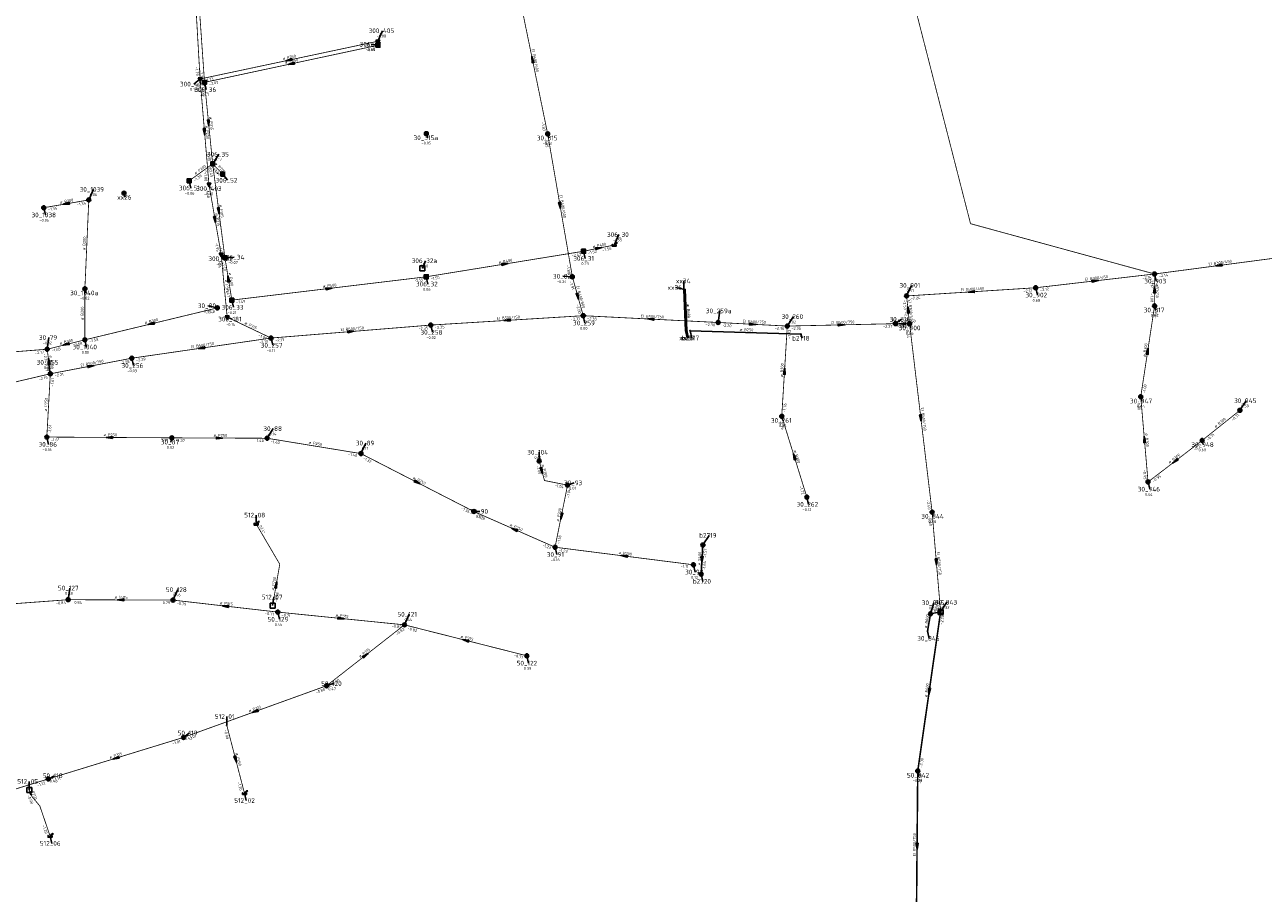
# Model space of a CAD drawing. Header units: metres. Extents: x 249000 to 255300, y 590580 to 596000.
# Tile 56 of 61: x 253380 to 253777, y 593754 to 594033. Entities that reach past the tile are written whole.
import ezdxf
from ezdxf.enums import TextEntityAlignment as Align
from ezdxf.lldxf.tags import DXFTag

# ---------------------------------------------------------------- set-up
doc = ezdxf.new("R2010")
doc.units = ezdxf.units.M
doc.header["$MEASUREMENT"] = 0
for name, pattern in [('RI-GWA', [18.45, 6, -1.8, 1.75, -1.8, 1.75, -1.8, 1.75, -1.8]), ('RI-HWA', [7.4, 5, -2.4]), ('RI-VWA', [11, 5, -3, 0, -3])]:
    doc.linetypes.add(name, pattern=pattern)
doc.layers.get('0').update_dxf_attribs({"linetype": 'CONTINUOUS'})
for name, color, linetype, lineweight in [('B-WE-RI-DRUK-G', 210, 'RI-PERS', 18), ('B-WE-RI-GWA_HOOFDRIOOL-G', 1, 'RI-GWA', 18), ('B-WE-RI-GWA_TRANSPORTLEIDING-G', 30, 'RI-GWA', 18), ('B-WE-RI-HWA_TRANSPORTLEIDING-G', 150, 'RI-HWA', 18), ('B-WE-RI-VWA_TRANSPORTLEIDING-G', 20, 'RI-VWA', 18), ('B-WE-WH-DUIKER-G', 190, 'CONTINUOUS', 25)]:
    doc.layers.add(name, color=color, linetype=linetype, lineweight=lineweight)
for name, color, linetype in [('B-WE-RI-OVERSTORT-G', 130, 'RI-GWA'), ('RIO-AFMETINGEN', 8, 'CONTINUOUS'), ('RIO-AFSCHOT', 7, 'CONTINUOUS'), ('RIO-BOK', 8, 'CONTINUOUS'), ('RIO-KNOOP', 7, 'CONTINUOUS'), ('RIO-KNOOPNAAM', 170, 'CONTINUOUS'), ('RIO-LEADER', 253, 'CONTINUOUS'), ('RIO-MAAIVELD', 104, 'CONTINUOUS')]:
    doc.layers.add(name, color=color, linetype=linetype)
doc.styles.add('RIO-TXT', font='isocp.shx')
tags = doc.linetypes.add('RI-PERS', pattern='A,7,-2,["P",Standard,S=1.8,R=0,X=-0.5,Y=-0.9],-2,7,-2,[102,NLCS.SHX,S=1,R=180,X=0,Y=0],-2', length=22).pattern_tags.tags
tags[6] = DXFTag(74, 10)

# ---------------------------------------------------------------- blocks, each defined once
blk = doc.blocks.new('K_IPD')
blk.add_lwpolyline([(-0.496027, 0.307994), (0.503973, 0.307994), (0.003973, -0.558031)], close=True)
blk.add_solid([(-0.496027, 0.307994), (0.503973, 0.307994), (0.003973, -0.558031)])
at = {"style": 'RIO-TXT', "flags": 1}
blk.add_attdef('RIOLERINGSGEBIED', text='', height=1, dxfattribs=at).set_placement((0, 0), align=Align.CENTER)
blk.add_attdef('KNOOPNAAM', text='', height=1, dxfattribs=at).set_placement((0, 0), align=Align.TOP_CENTER)
blk = doc.blocks.new('K_UTB')
blk.add_lwpolyline([(0.5, 0.15), (0.5, -0.3), (-0.5, -0.3), (-0.5, 0.15), (-0.45, 0.15), (-0.45, -0.25), (0, -0.25), (0.45, -0.25), (0.45, 0.15)], close=True)
blk.add_lwpolyline([(0.85, 0.6), (0.55, 0.65), (0.614828, 0.459583), (0.850842, 0.598937)])
blk.add_arc((0.85, -0.25), 0.85, 90, 180)
at = {"style": 'RIO-TXT', "flags": 1}
blk.add_attdef('RIOLERINGSGEBIED', text='', height=1, dxfattribs=at).set_placement((0, 0), align=Align.CENTER)
blk.add_attdef('KNOOPNAAM', text='', height=1, dxfattribs=at).set_placement((0, 0), align=Align.TOP_CENTER)
blk = doc.blocks.new('K_IPR')
blk.add_lwpolyline([(-0.5, -0.5), (0.5, -0.5), (0.5, 0.5), (-0.5, 0.5)], close=True)
blk.add_solid([(-0.5, 0.5), (0.5, 0.5), (-0.5, -0.5), (0.5, -0.5)])
at = {"style": 'RIO-TXT', "flags": 1}
blk.add_attdef('RIOLERINGSGEBIED', text='', height=1, dxfattribs=at).set_placement((0, 0), align=Align.CENTER)
blk.add_attdef('KNOOPNAAM', text='', height=1, dxfattribs=at).set_placement((0, 0), align=Align.TOP_CENTER)
blk = doc.blocks.new('K_DIV')
for p, q in [((-0.65, 0.65), (-0.65, -0.65)), ((0.65, 0.65), (-0.65, 0.65)), ((0.65, -0.65), (0.65, 0.65)), ((-0.65, -0.65), (0.65, -0.65))]:
    blk.add_line(p, q)
at = {"style": 'RIO-TXT', "flags": 1}
blk.add_attdef('RIOLERINGSGEBIED', text='', height=1, dxfattribs=at).set_placement((0, 0), align=Align.CENTER)
blk.add_attdef('KNOOPNAAM', text='', height=1, dxfattribs=at).set_placement((0, 0), align=Align.TOP_CENTER)
blk = doc.blocks.new('K_IPG')
blk.add_circle((0, 0), 0.5)
for points in [[(0, 0), (-0.5, 0), (-0.433013, 0.25)], [(0, 0), (-0.433013, -0.25), (-0.5, 0)], [(0, 0), (-0.433013, 0.25), (-0.25, 0.433013)], [(0, 0), (-0.25, -0.433013), (-0.433013, -0.25)], [(0, 0), (-0.25, 0.433013), (0, 0.5)], [(0, 0), (0, -0.5), (-0.25, -0.433013)], [(0, 0), (0, 0.5), (0.25, 0.433013)], [(0, 0), (0.25, 0.433013), (0.433013, 0.25)], [(0, 0), (0.433013, 0.25), (0.5, 0)], [(0, 0), (0.5, 0), (0.433013, -0.25)], [(0, 0), (0.433013, -0.25), (0.25, -0.433013)], [(0, 0), (0.25, -0.433013), (0, -0.5)]]:
    blk.add_solid(points)
at = {"style": 'RIO-TXT', "flags": 1}
blk.add_attdef('RIOLERINGSGEBIED', text='', height=1, dxfattribs=at).set_placement((0, 0), align=Align.CENTER)
blk.add_attdef('KNOOPNAAM', text='', height=1, dxfattribs=at).set_placement((0, 0), align=Align.TOP_CENTER)
blk = doc.blocks.new('K_DRL')
for p, q in [((-0.65, 0.65), (-0.65, -0.65)), ((0.65, 0.65), (-0.65, 0.65)), ((-0.65, 0.35), (0.65, 0.35)), ((0.65, -0.65), (0.65, 0.65)), ((0.65, -0.35), (-0.65, -0.35)), ((-0.65, -0.65), (0.65, -0.65))]:
    blk.add_line(p, q)
for points in [[(-0.65, 0.65), (0.65, 0.65), (-0.65, 0.35), (0.65, 0.35)], [(-0.65, -0.35), (0.65, -0.35), (-0.65, -0.65), (0.65, -0.65)]]:
    blk.add_solid(points)
at = {"style": 'RIO-TXT', "flags": 1}
blk.add_attdef('RIOLERINGSGEBIED', text='', height=1, dxfattribs=at).set_placement((0, 0), align=Align.CENTER)
blk.add_attdef('KNOOPNAAM', text='', height=1, dxfattribs=at).set_placement((0, 0), align=Align.TOP_CENTER)
blk = doc.blocks.new('K_FIC')
blk.add_circle((0, 0), 0.0625)
at = {"style": 'RIO-TXT', "flags": 1}
blk.add_attdef('RIOLERINGSGEBIED', text='', height=1, dxfattribs=at).set_placement((0, 0), align=Align.CENTER)
blk.add_attdef('KNOOPNAAM', text='', height=1, dxfattribs=at).set_placement((0, 0), align=Align.TOP_CENTER)
blk = doc.blocks.new('L_VHR')
blk.add_lwpolyline([(-0.5, 0), (0.5, 0), (-0.5, 0.15), (-0.5, -0.15), (0.5, 0)])

msp = doc.modelspace()

# ---------------------------------------------------------------- linework, layer by layer
at = {"layer": 'B-WE-RI-DRUK-G', "const_width": 0.25}
msp.add_lwpolyline([(253645.712, 594116.672), (253683.552, 593969.088), (253742.576, 593952.96)], dxfattribs=at)
at = {"layer": 'B-WE-RI-GWA_HOOFDRIOOL-G'}
msp.add_lwpolyline([(253629.472, 593485.696, 0.5, 0.5, 0), (253639.024, 593533.76, 0.5, 0.5, 0), (253640.304, 593539.968, 0.5, 0.5, 0), (253646.448, 593582.208, 0.5, 0.5, 0), (253648.288, 593594.56, 0.5, 0.5, 0), (253652.608, 593630.912, 0.5, 0.5, 0), (253652.928, 593640.128, 0.5, 0.5, 0), (253654.032, 593649.984, 0.5, 0.5, 0), (253655.76, 593677.248, 0.5, 0.5, 0), (253658.144, 593700.096, 0.5, 0.5, 0), (253666.192, 593745.28, 0.5, 0.5, 0), (253666.624, 593793.6, 0.5, 0.5, 0), (253673.952, 593844.608, 0, 0, 0)], format="xyseb", dxfattribs=at)
at = {"layer": 'B-WE-RI-GWA_TRANSPORTLEIDING-G', "const_width": 0.25}
for points in [[(253538.144, 594045.568), (253547.936, 593997.888)], [(253555.856, 593952.064), (253547.936, 593997.888)], [(253386.336, 593974.208), (253400.768, 593976.704)], [(253400.768, 593976.704), (253399.52, 593948.224)], [(253742.576, 593952.96), (253783.84, 593958.4)], [(253555.856, 593952.064), (253559.344, 593939.584)], [(253704.448, 593948.544), (253742.576, 593952.96)], [(253742.576, 593942.72), (253742.576, 593952.96)], [(253399.52, 593948.224), (253399.504, 593931.84)], [(253663.04, 593945.92), (253704.448, 593948.544)], [(253664, 593937.024), (253663.04, 593945.92)], [(253399.504, 593931.84), (253442, 593942.08)], [(253510.432, 593936.576), (253559.344, 593939.584)], [(253559.344, 593939.584), (253602.608, 593937.408)], [(253742.576, 593942.72), (253738.144, 593913.6)], [(253459.216, 593932.416), (253510.432, 593936.576)], [(253602.608, 593937.408), (253624.784, 593936.256)], [(253624.784, 593936.256), (253623.008, 593907.328)], [(253624.784, 593936.256), (253659.456, 593937.024)], [(253659.456, 593937.024), (253664, 593937.024)], [(253671.232, 593876.608), (253664, 593937.024)], [(253387.44, 593928.832), (253399.504, 593931.84)], [(253414.544, 593925.952), (253459.216, 593932.416)], [(253340.592, 593925.184), (253387.44, 593928.832)], [(253387.44, 593928.832), (253388.432, 593920.96)], [(253388.432, 593920.96), (253414.544, 593925.952)], [(253364.384, 593915.328), (253388.432, 593920.96)], [(253387.312, 593900.672), (253388.432, 593920.96)], [(253740.48, 593886.272), (253738.144, 593913.6)], [(253769.936, 593909.248), (253757.84, 593899.584)], [(253623.008, 593907.328), (253631.056, 593881.408)], [(253387.312, 593900.672), (253427.408, 593900.416)], [(253427.408, 593900.416), (253457.968, 593900.288)], [(253457.968, 593900.288), (253488.064, 593895.36)], [(253740.48, 593886.272), (253757.84, 593899.584)], [(253488.064, 593895.36), (253524.24, 593876.8)], [(253545.216, 593892.992), (253546.912, 593886.72), (253554.304, 593885.248)], [(253550.304, 593865.344), (253554.304, 593885.248)], [(253524.24, 593876.8), (253550.304, 593865.344)], [(253673.952, 593844.608), (253671.232, 593876.608)], [(253550.304, 593865.344), (253594.672, 593859.712)], [(253348.144, 593845.12), (253394.16, 593848.512)], [(253394.16, 593848.512), (253427.776, 593848.384)], [(253427.776, 593848.384), (253461.376, 593844.544)], [(253502.016, 593840.448), (253461.376, 593844.544)], [(253666.624, 593793.6), (253673.952, 593844.608)], [(253477.04, 593820.928), (253502.016, 593840.448)], [(253502.016, 593840.448), (253541.264, 593830.528)], [(253431.136, 593804.352), (253477.04, 593820.928)], [(253387.776, 593791.04), (253431.136, 593804.352)], [(253666.192, 593745.28), (253666.624, 593793.6)], [(253343.728, 593777.472), (253387.776, 593791.04)]]:
    msp.add_lwpolyline(points, dxfattribs=at)
at = {"layer": 'B-WE-RI-HWA_TRANSPORTLEIDING-G', "const_width": 0.25}
for points in [[(253437.888, 594014.4), (253434.176, 594067.648)], [(253437.888, 594014.4), (253493.504, 594026.304)], [(253440.496, 593988.288), (253437.888, 594014.4)], [(253440.496, 593988.288), (253432.976, 593982.848)], [(253443.712, 593984.96), (253440.496, 593988.288)], [(253444.416, 593958.208), (253440.496, 593988.288)], [(253559.456, 593960.256), (253508.992, 593952.064)], [(253569.264, 593962.24), (253559.456, 593960.256)], [(253446.656, 593944.576), (253444.416, 593958.208)], [(253508.992, 593952.064), (253446.656, 593944.576)], [(253459.712, 593846.592), (253462.016, 593859.904), (253454.432, 593872.832)], [(253445.024, 593808.256), (253450.704, 593786.432)], [(253381.664, 593787.456), (253382.576, 593785.344), (253385.056, 593782.4), (253388.352, 593772.736)]]:
    msp.add_lwpolyline(points, dxfattribs=at)
at = {"layer": 'B-WE-RI-OVERSTORT-G'}
for points in [[(253670.704, 593843.968), (253673.952, 593844.608)], [(253670.704, 593843.968), (253669.76, 593838.464)]]:
    msp.add_lwpolyline(points, dxfattribs=at)
at = {"layer": 'B-WE-RI-VWA_TRANSPORTLEIDING-G', "const_width": 0.25}
for points in [[(253436.464, 594015.488), (253434.112, 594056.192)], [(253436.464, 594015.488), (253493.44, 594027.584)], [(253439.312, 593981.696), (253436.464, 594015.488)], [(253443.216, 593959.232), (253439.312, 593981.696)], [(253445.152, 593939.136), (253443.216, 593959.232)], [(253459.216, 593932.416), (253445.152, 593939.136)]]:
    msp.add_lwpolyline(points, dxfattribs=at)
at = {"layer": 'B-WE-WH-DUIKER-G'}
for points in [[(253591.6, 593947.968), (253592.144, 593934.784)], [(253591.984, 593947.968), (253592.592, 593934.72)], [(253593.632, 593934.784), (253629.168, 593933.696)], [(253597.728, 593866.048), (253597.152, 593856.704)]]:
    msp.add_lwpolyline(points, dxfattribs=at)
at = {"layer": 'RIO-LEADER'}
for p, q in [((253493.44, 594027.61), (253494.9772, 594030.9732)), ((253493.51, 594026.29), (253491.4666, 594026.629)), ((253436.46, 594015.51), (253434.4844, 594013.8536)), ((253437.88, 594014.42), (253438.4135, 594012.0916)), ((253509.03, 593997.97), (253509.39, 593996.6265)), ((253547.93, 593997.91), (253548.29, 593996.5665)), ((253440.5, 593988.29), (253442.4764, 593991.3458)), ((253443.72, 593984.96), (253445.2572, 593982.9968)), ((253400.76, 593976.72), (253402.2972, 593980.0832)), ((253432.97, 593982.86), (253433.5035, 593980.5316)), ((253439.31, 593981.7), (253439.67, 593980.3565)), ((253412.06, 593978.9), (253412.42, 593977.5565)), ((253386.33, 593974.22), (253386.8635, 593971.8916)), ((253569.26, 593962.24), (253570.7972, 593965.6032)), ((253559.45, 593960.28), (253559.9835, 593957.9516)), ((253443.22, 593959.21), (253443.58, 593957.8665)), ((253444.41, 593958.18), (253447.4383, 593958.346)), ((253507.75, 593954.73), (253508.7873, 593957.2271)), ((253508.99, 593952.07), (253509.5235, 593949.7416)), ((253555.86, 593952.05), (253552.8319, 593952.215)), ((253742.57, 593952.99), (253743.1035, 593950.6616)), ((253399.52, 593948.24), (253399.88, 593946.8965)), ((253591.98, 593947.94), (253588.905, 593948.639)), ((253591.6, 593947.96), (253591.5997, 593950.735)), ((253663.04, 593945.93), (253664.5772, 593949.2932)), ((253704.45, 593948.54), (253704.9835, 593946.2116)), ((253446.66, 593944.6), (253447.1935, 593942.2716)), ((253442, 593942.08), (253438.925, 593942.779)), ((253602.61, 593937.4), (253603.1435, 593941.1284)), ((253742.57, 593942.75), (253742.93, 593941.4065)), ((253445.15, 593939.12), (253446.7394, 593938.4861)), ((253510.43, 593936.58), (253510.9635, 593934.2516)), ((253559.35, 593939.57), (253559.8835, 593937.2416)), ((253624.79, 593936.24), (253626.7664, 593939.2958)), ((253659.45, 593937.03), (253661.3998, 593938.4398)), ((253664, 593937), (253664.36, 593935.6565)), ((253387.44, 593928.83), (253387.9735, 593932.5584)), ((253399.5, 593931.87), (253400.0335, 593929.5416)), ((253459.22, 593932.43), (253459.7535, 593930.1016)), ((253592.15, 593934.8), (253592.6835, 593932.4716)), ((253592.59, 593934.75), (253593.1235, 593932.4216)), ((253593.63, 593934.76), (253594.1635, 593932.4316)), ((253629.17, 593933.7), (253629.53, 593932.3565)), ((253388.43, 593920.93), (253387.8955, 593924.6582)), ((253414.54, 593925.95), (253415.0735, 593923.6216)), ((253738.15, 593913.57), (253738.51, 593912.2265)), ((253769.93, 593909.27), (253771.9064, 593912.3258)), ((253623, 593907.35), (253623.36, 593906.0065)), ((253387.31, 593900.66), (253387.8435, 593898.3316)), ((253427.41, 593900.41), (253427.0506, 593899.0664)), ((253457.97, 593900.32), (253459.9464, 593903.3758)), ((253488.06, 593895.38), (253489.5972, 593898.7432)), ((253757.84, 593899.6), (253758.2, 593898.2565)), ((253545.22, 593893.01), (253545.2197, 593895.785)), ((253554.31, 593885.27), (253556.385, 593885.97)), ((253740.48, 593886.29), (253741.0135, 593883.9616)), ((253631.05, 593881.42), (253631.5835, 593879.0916)), ((253524.24, 593876.83), (253526.1898, 593876.8202)), ((253671.24, 593876.62), (253671.6, 593875.2765)), ((253454.44, 593872.86), (253454.4397, 593875.635)), ((253597.73, 593866.07), (253599.7064, 593869.1258)), ((253550.31, 593865.35), (253550.8435, 593863.0216)), ((253594.67, 593859.71), (253595.2035, 593857.3816)), ((253597.15, 593856.72), (253597.6835, 593854.3916)), ((253394.16, 593848.52), (253394.6935, 593852.2484)), ((253427.77, 593848.37), (253429.3072, 593851.7332)), ((253459.72, 593846.62), (253460.08, 593849.3635)), ((253461.37, 593844.55), (253461.9035, 593842.2216)), ((253670.7, 593843.94), (253671.7514, 593847.5297)), ((253673.96, 593844.64), (253675.9364, 593847.6958)), ((253502.02, 593840.47), (253503.5572, 593843.8332)), ((253669.76, 593838.44), (253670.2935, 593836.1116)), ((253541.27, 593830.5), (253541.8035, 593828.1716)), ((253477.04, 593820.92), (253479.115, 593821.62)), ((253445.03, 593808.28), (253445.0297, 593811.055)), ((253431.14, 593804.37), (253433.0898, 593805.7798)), ((253666.62, 593793.57), (253666.98, 593792.2265)), ((253381.66, 593787.46), (253381.6597, 593790.235)), ((253387.78, 593791.01), (253389.8235, 593792.0704)), ((253450.71, 593786.45), (253451.2435, 593784.1216)), ((253388.36, 593772.71), (253388.8935, 593770.3816))]:
    msp.add_line(p, q, dxfattribs=at)

# ---------------------------------------------------------------- block references
at = {"layer": 'RIO-AFSCHOT'}
for p, xscale, yscale, zscale, rotation in [((253464.95, 594021.56), 2, 2, 2, 191.9877), ((253465.695, 594020.355), 2, 2, 2, 192.0436), ((253543.035, 594021.73), 2, 2, 2, 101.6205000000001), ((253437.885, 593998.605), 2, 2, 2, 274.8269), ((253439.19, 594001.355), 2, 2, 2, 275.7343), ((253393.545, 593975.47), 2, 2, 2, 189.8279), ((253551.895, 593974.98), 2, 2, 2, 279.8185), ((253441.265, 593970.455), 2, 2, 2, 279.8707), ((253442.455, 593973.235), 2, 2, 2, 277.4071999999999), ((253564.355, 593961.26), 2, 2, 2, 11.29750000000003), ((253534.22, 593956.175), 2, 2, 2, 9.240299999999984), ((253763.205, 593955.71), 2, 2, 2, 187.5084), ((253445.535, 593951.39), 2, 2, 2, 99.41570000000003), ((253477.825, 593948.335), 2, 2, 2, 6.833400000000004), ((253683.745, 593947.235), 2, 2, 2, 183.6060999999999), ((253723.51, 593950.765), 2, 2, 2, 6.6577), ((253742.57, 593947.87), 2, 2, 2, 90), ((253557.605, 593945.81), 2, 2, 2, 285.631), ((253663.52, 593941.465), 2, 2, 2, 96.14430000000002), ((253420.75, 593936.975), 2, 2, 2, 193.5071), ((253534.89, 593938.075), 2, 2, 2, 183.4971999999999), ((253580.98, 593938.485), 2, 2, 2, 177.1287), ((253613.7, 593936.82), 2, 2, 2, 357.0065), ((253642.12, 593936.635), 2, 2, 2, 1.3056), ((253661.725, 593937.015), 2, 2, 2, 179.6223), ((253484.825, 593934.505), 2, 2, 2, 4.6326), ((253393.47, 593930.35), 2, 2, 2, 194.1465), ((253436.88, 593929.19), 2, 2, 2, 188.2513), ((253740.36, 593928.16), 2, 2, 2, 81.3785), ((253387.935, 593924.88), 2, 2, 2, 97.1512), ((253401.485, 593923.44), 2, 2, 2, 10.882), ((253623.895, 593921.795), 2, 2, 2, 86.44579999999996), ((253667.62, 593906.81), 2, 2, 2, 276.8459), ((253407.36, 593900.535), 2, 2, 2, 179.6428), ((253442.69, 593900.365), 2, 2, 2, 359.8313), ((253739.315, 593899.93), 2, 2, 2, 94.89040000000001), ((253627.025, 593894.385), 2, 2, 2, 107.2544), ((253749.16, 593892.945), 2, 2, 2, 217.4738), ((253546.065, 593889.865), 2, 2, 2, 285.0466), ((253506.15, 593886.105), 2, 2, 2, 332.8578999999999), ((253552.31, 593875.31), 2, 2, 2, 258.6378999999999), ((253537.275, 593871.09), 2, 2, 2, 156.236), ((253572.49, 593862.53), 2, 2, 2, 172.7549), ((253597.44, 593861.395), 2, 2, 2, 266.4417), ((253672.6, 593860.63), 2, 2, 2, 274.8701), ((253460.87, 593853.275), 2, 2, 2, 80.1879), ((253410.965, 593848.445), 2, 2, 2, 179.7442999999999), ((253444.57, 593846.46), 2, 2, 2, 173.5145), ((253481.695, 593842.51), 2, 2, 2, 354.2690000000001), ((253521.645, 593835.485), 2, 2, 2, 165.749), ((253489.53, 593830.695), 2, 2, 2, 38.04379999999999), ((253670.29, 593819.105), 2, 2, 2, 261.813), ((253454.09, 593812.645), 2, 2, 2, 199.8256), ((253409.46, 593797.69), 2, 2, 2, 197.1233), ((253447.87, 593797.365), 2, 2, 2, 284.5922), ((253382.12, 593786.395), 1.069, 1.069, 1.069, 293.3674), ((253666.405, 593769.44), 2, 2, 2, 269.4805000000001)]:
    msp.add_blockref('L_VHR', p, dxfattribs=dict(at, xscale=xscale, yscale=yscale, zscale=zscale, rotation=rotation))
at = {"layer": 'RIO-KNOOP', "xscale": 1.25, "yscale": 1.25, "zscale": 1.25}
for name, p in [('K_IPD', (253493.44, 594027.584)), ('K_IPR', (253493.504, 594026.304)), ('K_IPD', (253436.464, 594015.488)), ('K_IPR', (253437.888, 594014.4)), ('K_IPG', (253509.024, 593997.952)), ('K_IPG', (253547.936, 593997.888)), ('K_IPR', (253440.496, 593988.288)), ('K_IPR', (253432.976, 593982.848)), ('K_IPR', (253443.712, 593984.96)), ('K_IPG', (253412.064, 593978.88)), ('K_IPD', (253439.312, 593981.696)), ('K_IPG', (253400.768, 593976.704)), ('K_IPG', (253386.336, 593974.208)), ('K_IPD', (253443.216, 593959.232)), ('K_IPR', (253559.456, 593960.256)), ('K_UTB', (253569.264, 593962.24)), ('K_IPR', (253444.416, 593958.208)), ('K_DIV', (253507.744, 593954.752)), ('K_IPR', (253508.992, 593952.064)), ('K_IPG', (253555.856, 593952.064)), ('K_IPG', (253742.576, 593952.96)), ('K_IPG', (253399.52, 593948.224)), ('K_FIC', (253591.6, 593947.968)), ('K_FIC', (253591.984, 593947.968)), ('K_IPG', (253704.448, 593948.544)), ('K_IPR', (253446.656, 593944.576)), ('K_IPG', (253663.04, 593945.92)), ('K_IPG', (253442, 593942.08)), ('K_IPG', (253559.344, 593939.584)), ('K_IPG', (253742.576, 593942.72)), ('K_IPD', (253445.152, 593939.136)), ('K_IPG', (253510.432, 593936.576)), ('K_IPG', (253602.608, 593937.408)), ('K_IPG', (253624.784, 593936.256)), ('K_IPG', (253659.456, 593937.024)), ('K_IPG', (253664, 593937.024)), ('K_IPG', (253399.504, 593931.84)), ('K_IPG', (253459.216, 593932.416)), ('K_FIC', (253592.144, 593934.784)), ('K_FIC', (253592.592, 593934.72)), ('K_FIC', (253593.632, 593934.784)), ('K_FIC', (253629.168, 593933.696)), ('K_IPG', (253387.44, 593928.832)), ('K_IPG', (253414.544, 593925.952)), ('K_IPG', (253388.432, 593920.96)), ('K_IPG', (253738.144, 593913.6)), ('K_IPG', (253623.008, 593907.328)), ('K_IPG', (253769.936, 593909.248)), ('K_IPG', (253387.312, 593900.672)), ('K_IPG', (253427.408, 593900.416)), ('K_IPG', (253457.968, 593900.288)), ('K_IPG', (253757.84, 593899.584)), ('K_IPG', (253488.064, 593895.36)), ('K_IPG', (253545.216, 593892.992)), ('K_IPG', (253554.304, 593885.248)), ('K_IPG', (253740.48, 593886.272)), ('K_IPG', (253631.056, 593881.408)), ('K_IPG', (253524.24, 593876.8)), ('K_IPG', (253671.232, 593876.608)), ('K_UTB', (253454.432, 593872.832)), ('K_IPG', (253550.304, 593865.344)), ('K_IPG', (253597.728, 593866.048)), ('K_IPG', (253594.672, 593859.712)), ('K_IPG', (253597.152, 593856.704)), ('K_IPG', (253394.16, 593848.512)), ('K_IPG', (253427.776, 593848.384)), ('K_DIV', (253459.712, 593846.592)), ('K_IPG', (253461.376, 593844.544)), ('K_IPG', (253670.704, 593843.968)), ('K_DRL', (253673.952, 593844.608)), ('K_IPG', (253502.016, 593840.448)), ('K_FIC', (253669.76, 593838.464)), ('K_IPG', (253541.264, 593830.528)), ('K_IPG', (253477.04, 593820.928)), ('K_IPG', (253431.136, 593804.352)), ('K_FIC', (253445.024, 593808.256)), ('K_IPG', (253666.624, 593793.6)), ('K_IPG', (253387.776, 593791.04)), ('K_DIV', (253381.664, 593787.456)), ('K_UTB', (253450.704, 593786.432)), ('K_UTB', (253388.352, 593772.736))]:
    msp.add_blockref(name, p, dxfattribs=at)

# ---------------------------------------------------------------- texts
at = {"layer": 'RIO-AFMETINGEN', "style": 'RIO-TXT'}
for s, rotation, p in [('ø P250', 11.9878, (253463.0179, 594021.5586)), ('EI B400/600', 281.6205, (253542.7876, 594024.9873)), ('ø P250', 12.0436, (253463.7631, 594020.3518)), ('ø P315', 275.7343, (253439.4065, 594003.2764)), ('ø P250', 274.8269, (253438.1343, 594000.5234)), ('ø P200', 35.7924, (253434.9666, 593984.7951)), ('ø P200', 314.0425, (253441.0837, 593988.2621)), ('ø B200', 9.8279, (253391.614, 593975.5414)), ('EI B400/600', 279.8185, (253551.7495, 593978.2434)), ('ø P315', 279.8707, (253441.3412, 593972.387)), ('ø P315', 277.4072, (253442.6166, 593975.1625)), ('ø B200', 87.4981, (253399.6503, 593960.6088)), ('ø P400', 11.2975, (253562.4223, 593961.2838)), ('ø B400', 9.2403, (253532.2874, 593956.281)), ('EI B300/450', 7.5084, (253759.9401, 593955.6831)), ('ø P400', 279.4157, (253445.6238, 593953.3207)), ('EI B300/450', 6.6577, (253720.2451, 593950.7866)), ('ø P315', 275.496, (253444.4076, 593951.0855)), ('ø P400', 6.8334, (253475.8984, 593948.5258)), ('EI B400/600', 285.631, (253557.1195, 593949.0391)), ('EI B300/450', 3.6061, (253680.4862, 593947.4304)), ('ø B450', 270, (253742.9715, 593949.7601)), ('EI B300/450', 276.1443, (253663.5721, 593944.7297)), ('ø B200', 89.9209, (253399.1037, 593938.1653)), ('EI B500/750', 3.4972, (253531.6316, 593938.2766)), ('EI B500/750', 357.1286, (253577.7643, 593939.0585)), ('ø P400', 272.402, (253592.1987, 593943.2856)), ('ø P400', 272.6567, (253592.6002, 593943.2518)), ('ø B300', 13.5071, (253418.8188, 593936.9224)), ('ø P315', 334.5724, (253450.6511, 593936.9514)), ('EI B500/750', 4.6326, (253481.5629, 593934.642)), ('EI B500/750', 357.0065, (253610.4852, 593937.3937)), ('EI B500/750', 1.3056, (253638.8718, 593936.9611)), ('EI B500/750', 359.6223, (253658.4875, 593937.4357)), ('ø B300', 14.1465, (253391.5395, 593930.2759)), ('ø B250', 358.2918, (253609.5225, 593934.6963)), ('EI B500/750', 8.2513, (253433.616, 593929.1208)), ('ø B300', 81.3785, (253739.6733, 593926.3518)), ('ø B300', 277.1512, (253388.0981, 593926.8058)), ('EI B500/750', 10.882, (253398.2277, 593923.2211)), ('ø B300', 86.4458, (253623.3709, 593919.9335)), ('ø P250', 86.8286, (253387.3663, 593908.9296)), ('EI B500/750', 276.8459, (253667.6485, 593910.0771)), ('ø B300', 38.6501, (253762.1565, 593903.5695)), ('ø P250', 359.6428, (253405.472, 593900.9583)), ('ø P250', 359.8313, (253440.801, 593900.779)), ('ø B300', 274.8904, (253739.5601, 593901.8482)), ('ø P250', 350.6776, (253471.2155, 593898.5594)), ('ø B300', 287.2544, (253626.8535, 593896.3114)), ('ø B300', 37.4738, (253747.4167, 593892.1124)), ('ø P200', 285.0466, (253545.9617, 593891.7945)), ('ø P250', 332.8579, (253504.6557, 593887.3338)), ('ø P200', 78.6379, (253551.5457, 593873.5355)), ('ø P250', 336.236, (253535.7091, 593872.2252)), ('ø P200', 352.7549, (253570.6669, 593863.1781)), ('ø S400', 86.4417, (253596.9219, 593859.5328)), ('EI B500/750', 274.8701, (253672.732, 593863.8934)), ('ø P250', 80.1879, (253460.154, 593851.4806)), ('ø P315', 359.7443, (253409.0765, 593848.8629)), ('ø P315', 353.5145, (253442.7379, 593847.0804)), ('ø B600', 12.1175, (253670.3981, 593844.2843)), ('ø P315', 354.269, (253479.8553, 593843.1085)), ('ø B600', 80.2932, (253669.5167, 593839.3939)), ('ø P315', 345.749, (253519.9141, 593836.3494)), ('ø P315', 38.0438, (253487.7949, 593829.845)), ('ø B600', 81.813, (253669.6251, 593817.2908)), ('ø P315', 19.8256, (253452.1762, 593812.3801)), ('ø P315', 17.1233, (253407.5358, 593797.5157)), ('ø P250', 284.5922, (253447.7868, 593799.2969)), ('ø P250', 293.3674, (253381.7373, 593788.2888)), ('EI B500/750', 89.4805, (253665.9761, 593766.2033))]:
    msp.add_text(s, height=0.9, rotation=rotation, dxfattribs=at).set_placement(p)
at = {"layer": 'RIO-BOK', "style": 'RIO-TXT'}
for s, rotation, p in [('-1.61', 11.9878, (253489.7965, 594025.5073)), ('-1.68', 12.0436, (253489.8689, 594024.1838)), ('-1.79', 273.3149, (253434.9547, 594019.4299)), ('-2.23', 273.9956, (253436.3363, 594018.3216)), ('-1.73', 11.9878, (253438.0015, 594014.5084)), ('-1.80', 274.8269, (253435.2747, 594014.1049)), ('-2.23', 275.7343, (253436.7171, 594012.9963)), ('-2.03', 12.0436, (253439.4225, 594013.4199)), ('-1.83', 281.6205, (253545.8792, 594001.5721)), ('-1.85', 279.8185, (253546.8714, 593996.407)), ('-2.30', 275.7343, (253438.8215, 593992.1412)), ('-1.39', 35.7924, (253434.7848, 593982.567)), ('-1.88', 274.8269, (253437.6975, 593985.5786)), ('-1.39', 35.7924, (253438.014, 593984.8987)), ('-1.45', 277.4072, (253439.3791, 593986.8329)), ('-1.40', 314.0425, (253440.0055, 593986.9318)), ('-1.40', 314.0425, (253440.4702, 593986.4519)), ('-1.88', 279.8707, (253438.2528, 593980.1961)), ('-1.34', 9.8279, (253397.0395, 593974.7561)), ('-1.35', 9.8279, (253387.8326, 593973.161)), ('-1.95', 279.8707, (253441.2659, 593962.93)), ('-1.49', 277.4072, (253442.6223, 593961.9816)), ('-2.42', 9.2403, (253555.706, 593958.384)), ('-1.52', 11.2975, (253560.9799, 593959.2608)), ('-1.56', 11.2975, (253565.5912, 593960.1852)), ('-1.95', 275.496, (253442.0512, 593957.7911)), ('-1.50', 279.4157, (253443.3409, 593956.6845)), ('-1.88', 279.8185, (253553.924, 593955.7746)), ('-1.55', 6.8334, (253505.1693, 593950.3403)), ('-1.55', 9.2403, (253510.4824, 593950.9966)), ('-2.14', 6.6577, (253738.7467, 593951.2348)), ('-1.11', 270, (253741.2706, 593951.6896)), ('-2.14', 7.5084, (253744.0285, 593951.871)), ('-1.47', 279.4157, (253444.7298, 593948.3342)), ('-1.91', 285.631, (253554.9591, 593950.4475)), ('-2.12', 3.6061, (253700.5393, 593946.9909)), ('-2.12', 6.6577, (253705.8918, 593947.3995)), ('-1.49', 6.8334, (253448.106, 593943.4648)), ('-2.53', 276.1443, (253661.8873, 593944.498)), ('-2.24', 3.6061, (253664.419, 593944.7143)), ('-1.08', 270, (253741.273, 593946.7496)), ('-1.48', 13.5071, (253438.4139, 593939.8815)), ('-2.00', 285.631, (253557.0262, 593943.0738)), ('-2.22', 276.1443, (253662.2831, 593940.8383)), ('-1.12', 81.3785, (253743.2402, 593938.6026)), ('-2.35', 4.6326, (253506.547, 593934.9611)), ('-2.35', 3.4972, (253511.8067, 593935.3617)), ('-2.31', 3.4972, (253555.4363, 593938.0284)), ('-2.33', 357.1286, (253560.5839, 593938.2073)), ('-2.30', 357.1286, (253598.5514, 593936.3269)), ('-2.20', 357.0065, (253603.841, 593936.0347)), ('-2.36', 357.0065, (253620.7285, 593935.1622)), ('-2.36', 1.3056, (253626.1191, 593934.97)), ('-2.37', 1.3056, (253655.4805, 593935.6392)), ('-2.34', 359.6223, (253659.992, 593935.7267)), ('-2.37', 359.6223, (253660.742, 593935.7223)), ('-1.58', 13.5071, (253401.0675, 593930.9096)), ('-1.91', 334.5724, (253455.0526, 593932.9802)), ('-2.13', 8.2513, (253455.4473, 593930.5692)), ('-2.13', 4.6326, (253460.6206, 593931.2392)), ('-1.92', 86.4458, (253625.8244, 593932.1685)), ('-2.34', 276.8459, (253662.8649, 593935.554)), ('-2.17', 4.4787, (253383.553, 593927.2215)), ('-1.65', 14.1465, (253389.0181, 593927.8871)), ('-1.58', 14.1465, (253395.9386, 593929.6316)), ('-2.14', 277.1512, (253386.3126, 593927.3779)), ('-2.09', 277.1512, (253386.6452, 593924.7378)), ('-2.28', 10.882, (253410.857, 593923.9181)), ('-2.29', 8.2513, (253416.0129, 593924.85)), ('-2.15', 13.1515, (253384.8297, 593918.7537)), ('-2.21', 10.882, (253389.9519, 593919.8988)), ('-1.61', 86.8286, (253389.5073, 593916.8632)), ('-1.00', 81.3785, (253739.6293, 593914.6614)), ('-1.00', 274.8904, (253736.9662, 593912.1635)), ('-1.76', 86.4458, (253624.3771, 593908.5678)), ('-0.71', 38.6501, (253767.6138, 593905.7621)), ('-1.61', 86.8286, (253388.6797, 593901.8861)), ('-1.76', 287.2544, (253622.1449, 593905.7227)), ('-1.61', 359.6428, (253388.6025, 593899.3527)), ('-1.37', 359.6428, (253423.4019, 593899.1578)), ('-1.37', 359.8313, (253428.7068, 593899.107)), ('-1.40', 359.8313, (253453.9667, 593899.0486)), ('-0.71', 38.6501, (253759.6672, 593899.3978)), ('-1.40', 350.6776, (253459.043, 593898.8273)), ('-0.71', 37.4738, (253755.4563, 593896.1343)), ('-1.40', 350.6776, (253483.9048, 593894.7618)), ('-1.32', 332.8579, (253488.6246, 593893.6305)), ('-1.00', 285.0466, (253544.3028, 593891.4168)), ('-0.95', 274.8904, (253738.8591, 593890.1658)), ('-0.95', 37.4738, (253742.3025, 593886.0492)), ('-1.04', 348.9147, (253550.135, 593884.7656)), ('-1.72', 287.2544, (253628.6364, 593884.8593)), ('-1.04', 78.6379, (253554.7969, 593881.0915)), ('-2.60', 276.8459, (253669.5088, 593880.441)), ('-1.36', 332.8579, (253520.0984, 593877.5187)), ('-1.20', 120.3863, (253457.5814, 593870.0651)), ('-1.28', 336.236, (253524.9067, 593875.1168)), ('-2.60', 274.8701, (253670.0557, 593875.214)), ('-1.18', 78.6379, (253551.8405, 593866.3684)), ('-1.23', 336.236, (253546.1315, 593865.7865)), ('-1.23', 352.7549, (253551.4364, 593863.8972)), ('-1.57', 86.4417, (253598.7764, 593861.997)), ('-1.64', 86.4417, (253598.5272, 593857.9377)), ('-1.11', 352.7549, (253590.5417, 593858.9504)), ('-0.98', 80.1879, (253461.2223, 593847.6794)), ('-2.62', 274.8701, (253672.3434, 593848.5168)), ('-0.84', 4.1878, (253390.2652, 593846.9313)), ('-0.84', 359.7443, (253395.4548, 593847.215)), ('-0.79', 359.7443, (253423.7646, 593847.1066)), ('-0.79', 353.5145, (253428.9155, 593846.9322)), ('-0.71', 353.5145, (253457.251, 593843.7289)), ('-0.71', 354.269, (253462.5344, 593843.1274)), ('-0.82', 354.269, (253497.9129, 593839.5992)), ('-2.20', 81.813, (253674.6776, 593840.4948)), ('-0.82', 38.0438, (253499.6705, 593836.9804)), ('-0.82', 345.749, (253502.9607, 593838.8906)), ('-0.71', 345.749, (253537.0789, 593830.2472)), ('-0.80', 38.0438, (253478.8648, 593820.6973)), ('-0.88', 19.8256, (253473.7174, 593818.34)), ('-1.01', 19.8256, (253432.8037, 593803.5879)), ('-0.98', 284.5922, (253444.1002, 593806.6941)), ('-1.01', 17.1233, (253427.6994, 593801.9496)), ('-2.30', 81.813, (253668.0917, 593794.6716)), ('-1.12', 17.0964, (253384.3379, 593788.5911)), ('-1.11', 17.1233, (253389.405, 593790.1504)), ('-1.20', 284.5922, (253448.456, 593789.9969)), ('-2.30', 89.4805, (253667.8843, 593789.5575)), ('-0.98', 293.3674, (253380.983, 593785.7509)), ('-1.20', 288.7958, (253385.8446, 593776.0798))]:
    msp.add_text(s, height=0.9, rotation=rotation, dxfattribs=at).set_placement(p)
at = {"layer": 'RIO-KNOOPNAAM', "style": 'RIO-TXT'}
for s, p in [('300_405', (253490.5147, 594030.2232)), ('306_37', (253487.6416, 594025.879)), ('300_404', (253430.0219, 594013.1036)), ('306_36', (253434.5885, 594011.3416)), ('30_315a', (253504.9275, 593995.8765)), ('30_315', (253544.465, 593995.8165)), ('306_35', (253438.6514, 593990.5958)), ('306_52', (253441.4322, 593982.2468)), ('30_1039', (253397.8347, 593979.3332)), ('306_51', (253429.6785, 593979.7816)), ('300_403', (253435.2075, 593979.6065)), ('xx26', (253409.87, 593976.8065)), ('30_1038', (253382.401, 593971.1416)), ('306_30', (253566.9722, 593964.8532)), ('300_182', (253439.1175, 593957.1165)), ('306_34', (253443.6133, 593957.596)), ('306_32a', (253504.3248, 593956.4771)), ('306_31', (253556.1585, 593957.2016)), ('30_82', (253549.6444, 593951.465)), ('xx34', (253589.0497, 593949.985)), ('30_1040a', (253394.78, 593946.1465)), ('306_32', (253505.6985, 593948.9916)), ('xx36', (253586.355, 593947.889)), ('30_901', (253660.7522, 593948.5432)), ('30_903', (253739.2785, 593949.9116)), ('30_80', (253435.7375, 593942.029)), ('30_902', (253701.1585, 593945.4616)), ('306_33', (253443.3685, 593941.5216)), ('30_259a', (253598.681, 593940.3784)), ('30_260', (253622.9414, 593938.5458)), ('30_317', (253739.105, 593940.6565)), ('300_181', (253442.2769, 593937.7361)), ('30_259', (253556.0585, 593936.4916)), ('30_316', (253657.5748, 593937.6898)), ('30_900', (253660.535, 593934.9065)), ('30_79', (253384.786, 593931.8084)), ('30_258', (253507.1385, 593933.5016)), ('xx35', (253590.1335, 593931.7216)), ('xx37', (253590.5735, 593931.6716)), ('b2717', (253590.976, 593931.6816)), ('b2718', (253626.3425, 593931.6065)), ('30_1040', (253395.571, 593928.7916)), ('30_257', (253455.9285, 593929.3516)), ('30_255', (253384.0705, 593923.9082)), ('30_256', (253411.2485, 593922.8716)), ('30_947', (253734.685, 593911.4765)), ('30_945', (253768.0814, 593911.5758)), ('30_88', (253456.7589, 593902.6258)), ('30_261', (253619.535, 593905.2565)), ('30_86', (253384.656, 593897.5816)), ('30_87', (253423.8631, 593898.3164)), ('30_89', (253486.4097, 593897.9932)), ('30_104', (253541.3947, 593895.035)), ('30_948', (253754.375, 593897.5065)), ('30_93', (253553.1975, 593885.22)), ('30_946', (253737.1885, 593883.2116)), ('512_08', (253450.6147, 593874.885)), ('30_90', (253523.0023, 593876.0702)), ('30_262', (253627.7585, 593878.3416)), ('30_844', (253667.775, 593874.5265)), ('b2719', (253596.5189, 593868.3758)), ('30_91', (253547.656, 593862.2716)), ('30_92', (253592.016, 593856.6316)), ('50_127', (253390.8685, 593851.4984)), ('50_128', (253425.4822, 593850.9832)), ('b2720', (253594.496, 593853.6416)), ('512_07', (253456.255, 593848.6135)), ('30_845', (253667.9264, 593846.7797)), ('30_843', (253672.1114, 593846.9458)), ('50_121', (253499.7322, 593843.0832)), ('50_129', (253458.0785, 593841.4716)), ('30_846', (253666.4685, 593835.3616)), ('50_122', (253537.9785, 593827.4216)), ('50_120', (253475.29, 593820.87)), ('512_01', (253441.2047, 593810.305)), ('50_119', (253429.2648, 593805.0298)), ('50_118', (253385.9985, 593791.3204)), ('50_842', (253663.155, 593791.4765)), ('512_05', (253377.8347, 593789.485)), ('512_02', (253447.4185, 593783.3716)), ('512_06', (253385.0685, 593769.6316))]:
    msp.add_text(s, height=1.5, dxfattribs=at).set_placement(p)
at = {"layer": 'RIO-MAAIVELD', "style": 'RIO-TXT'}
for s, p in [('-0.08', (253493.0647, 594028.8232)), ('-0.06', (253489.5541, 594024.479)), ('-0.12', (253432.5719, 594011.7036)), ('-0.17', (253436.501, 594009.9416)), ('-0.05', (253507.4775, 593994.4765)), ('-0.13', (253546.3775, 593994.4165)), ('-0.17', (253440.5639, 593989.1958)), ('-0.06', (253431.591, 593978.3816)), ('-0.06', (253400.3847, 593977.9332)), ('-0.10', (253437.7575, 593978.2065)), ('-0.05', (253384.951, 593969.7416)), ('-1.55', (253568.8847, 593963.4532)), ('-0.11', (253441.6675, 593955.7165)), ('-0.07', (253445.5258, 593956.196)), ('0.00', (253507.2573, 593955.0771)), ('-0.23', (253558.071, 593955.8016)), ('0.06', (253507.9935, 593947.5916)), ('-0.24', (253550.9194, 593950.065)), ('0.57', (253663.0472, 593947.1432)), ('0.94', (253741.5735, 593948.5116)), ('-0.02', (253397.9675, 593944.7465)), ('0.68', (253703.4535, 593944.0616)), ('-0.20', (253437.0125, 593940.629)), ('-0.21', (253445.281, 593940.1216)), ('0.82', (253741.4, 593939.2565)), ('-0.14', (253444.8269, 593936.3361)), ('0.00', (253558.3535, 593935.0916)), ('0.02', (253625.2364, 593937.1458)), ('0.53', (253659.8698, 593936.2898)), ('-0.02', (253509.051, 593932.1016)), ('0.56', (253662.83, 593933.5065)), ('-0.12', (253386.061, 593930.4084)), ('0.00', (253398.5035, 593927.3916)), ('-0.11', (253457.841, 593927.9516)), ('0.05', (253386.3655, 593922.5082)), ('-0.03', (253413.161, 593921.4716)), ('0.64', (253736.98, 593910.0765)), ('0.59', (253770.3764, 593910.1758)), ('-0.05', (253621.4475, 593903.8565)), ('-0.14', (253458.0339, 593901.2258)), ('-0.16', (253385.931, 593896.1816)), ('-0.02', (253425.1381, 593896.9164)), ('-0.11', (253487.6847, 593896.5932)), ('0.68', (253756.67, 593896.1065)), ('0.01', (253543.6897, 593893.635)), ('0.01', (253554.855, 593883.82)), ('0.64', (253739.4835, 593881.8116)), ('-0.12', (253629.671, 593876.9416)), ('-0.07', (253524.2773, 593874.6702)), ('0.48', (253670.07, 593873.1265)), ('-0.16', (253548.931, 593860.8716)), ('-0.12', (253593.291, 593855.2316)), ('0.48', (253393.1635, 593850.0984)), ('0.46', (253427.7772, 593849.5832)), ('0.22', (253670.2214, 593845.3797)), ('0.33', (253674.4064, 593845.5458)), ('0.45', (253460.3735, 593840.0716)), ('0.44', (253502.0272, 593841.6832)), ('0.39', (253540.2735, 593826.0216)), ('0.47', (253477.585, 593819.47)), ('0.42', (253431.5598, 593803.6298)), ('0.46', (253388.2935, 593789.9204)), ('-0.20', (253665.0675, 593790.0765))]:
    msp.add_text(s, height=0.9, dxfattribs=at).set_placement(p)

doc.saveas('drawing.dxf')
